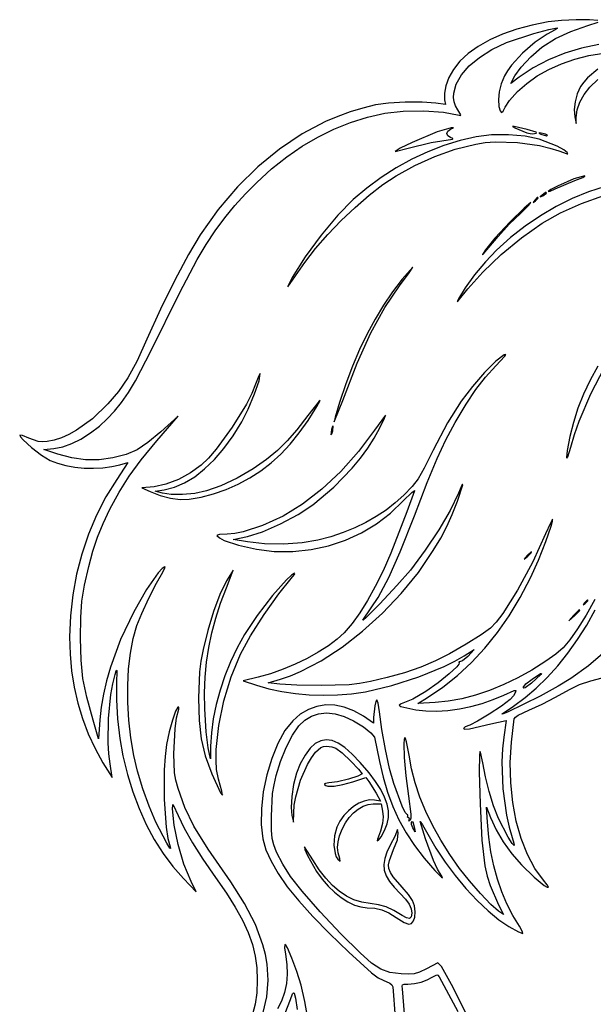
# Model space of a CAD drawing. Extents: x 25 to 612, y 50 to 799.
# Tile 6 of 7: x 349 to 471, y 591 to 799. Entities that reach past the tile are written whole.
import ezdxf

# ---------------------------------------------------------------- set-up
doc = ezdxf.new("R2010")
doc.units = 0

msp = doc.modelspace()

# ---------------------------------------------------------------- linework, layer by layer
at = {"layer": 'Layer 1', "color": 7}
for points in [[(461.080846, 798.865781), (457.658624, 798.202186), (454.426571, 797.333953), (451.419414, 796.27803), (448.67188, 795.051369), (446.218695, 793.670918), (444.094585, 792.153628), (442.334278, 790.516449), (440.9725, 788.77633), (440.025512, 787.04882), (439.37618, 785.327925), (439.057577, 783.726093), (439.102777, 782.355771), (439.314443, 781.332714), (437.233053, 781.650215), (434.304445, 781.852511), (430.737528, 781.839833), (427.216914, 781.635332), (424.427212, 781.262159), (421.716359, 780.59927), (419.048656, 779.788897), (416.425912, 778.832383), (413.849935, 777.731072), (408.845517, 775.09943), (404.049873, 771.904722), (399.47747, 768.157696), (395.142779, 763.869101), (391.06027, 759.049685), (387.244411, 753.710197), (384.740789, 749.534187), (381.846907, 744.114635), (378.820733, 737.95425), (375.920237, 731.555739), (373.806325, 727.015375), (371.841241, 723.410977), (369.843085, 720.448193), (367.629954, 717.832674), (364.323211, 714.682477), (360.993318, 712.263192), (359.35793, 711.349345), (357.762643, 710.644271), (356.222753, 710.156652), (354.753557, 709.895169), (353.720579, 709.826819), (352.839736, 709.903989), (350.872999, 710.600725), (349.475116, 711.156351), (348.897442, 711.235726), (349.096706, 710.840366), (349.638276, 710.229206), (351.410985, 708.633988), (353.540882, 706.999083), (355.353279, 705.8735), (356.915976, 705.263994), (358.680417, 704.787605), (360.587072, 704.44847), (362.576409, 704.250721), (364.588897, 704.198494), (366.565005, 704.295921), (368.445202, 704.547138), (370.169955, 704.956277), (371.828012, 705.414889), (369.499677, 701.851831), (367.217093, 698.140289), (365.215629, 694.245607), (363.5019, 690.193), (362.08252, 686.007689), (360.964103, 681.714891), (360.153265, 677.339823), (359.65662, 672.907705), (359.480782, 668.443754), (359.591576, 664.807523), (359.923959, 661.2548), (360.477931, 657.786414), (361.253491, 654.40319), (362.250641, 651.105956), (363.469378, 647.895538), (364.909705, 644.772764), (366.57162, 641.73846), (368.547177, 638.634013), (368.123843, 641.526793), (367.845135, 643.63285), (367.693344, 645.999357), (367.749016, 651.139993), (368.247867, 656.201255), (368.650047, 658.468543), (369.146899, 660.435694), (369.409278, 661.231098), (369.484243, 661.36401), (369.526136, 661.29559), (369.429122, 658.636526), (369.415892, 655.115912), (369.667247, 651.056209), (370.143497, 646.923745), (370.804956, 643.18485), (371.761866, 639.2881), (372.910599, 635.565396), (374.247849, 632.022113), (375.770306, 628.663625), (377.474665, 625.495307), (379.357617, 622.522532), (381.415857, 619.750675), (383.646075, 617.185111), (386.327188, 614.362887), (385.268854, 616.550111), (383.764035, 620.214041), (382.517185, 624.377372), (381.667211, 628.481173), (381.353018, 631.966509), (381.376169, 632.733801), (381.423711, 632.876842), (381.511768, 632.839635), (382.517185, 630.590675), (383.807581, 627.864363), (385.564305, 624.761019), (387.790665, 621.274029), (390.489968, 617.396778), (392.774619, 614.108777), (394.67149, 611.10851), (396.206212, 608.333139), (397.404417, 605.719826), (398.291736, 603.205732), (398.893802, 600.728017), (399.236244, 598.223845), (399.344696, 595.630375), (399.235004, 592.935482), (398.890494, 590.554782), (398.288016, 588.392363)], [(471.85091, 794.056838), (468.189323, 793.309527), (464.587266, 792.224873), (461.121636, 790.823545), (457.869326, 789.126214), (454.907231, 787.153551), (453.178619, 785.812995), (454.025286, 787.400496), (455.383481, 789.2614), (457.376677, 791.492721), (459.75407, 793.525604), (462.611021, 795.320362), (465.88469, 796.850537), (469.51224, 798.089669), (471.668596, 798.804045)], [(471.628908, 799.148003), (469.836906, 799.33707), (467.029565, 799.337622), (463.88488, 799.172808), (461.080846, 798.865781), (461.080846, 798.865781)], [(400.608082, 588.752858), (401.346711, 592.071727), (401.648777, 595.608878), (401.461364, 599.017044), (401.093221, 601.046482), (400.546897, 603.134625), (398.934592, 607.457258), (396.654213, 611.925412), (393.735526, 616.479555), (388.937194, 623.426526), (385.881806, 628.319667), (383.957512, 632.240463), (382.552463, 636.270401), (382.046447, 638.042559), (381.758713, 639.599743), (381.599963, 643.643461), (381.877775, 648.95718), (382.210158, 651.248583), (382.658297, 653.133189), (382.689165, 653.543294), (382.481908, 653.556523), (381.958253, 652.677885), (381.308921, 650.813674), (380.64636, 648.327691), (380.083017, 645.58374), (379.754562, 643.101823), (379.558811, 640.234192), (379.540621, 633.981754), (379.978837, 628.106346), (380.353595, 625.710005), (380.823851, 623.887893), (380.910599, 623.552409), (380.796841, 623.618349), (380.105066, 624.721331), (377.825238, 629.179563), (376.382155, 632.520481), (375.038292, 636.221894), (373.906095, 639.929921), (373.098013, 643.290683), (372.474243, 647.024135), (372.056766, 650.781152), (371.843515, 654.50923), (371.832422, 658.155866), (372.02142, 661.668556), (372.408442, 664.994798), (372.991421, 668.082088), (373.768291, 670.877923), (374.796859, 673.421231), (376.308293, 676.672301), (377.925559, 679.857225), (379.271628, 682.202096), (379.742917, 683.052071), (379.773303, 683.245134), (379.681732, 683.286889), (379.17737, 682.926394), (378.319127, 681.99043), (375.787945, 678.475879), (373.098013, 673.770702), (370.307208, 667.876002), (368.154711, 661.987917), (367.331264, 659.093897), (366.683517, 656.258582), (366.216844, 653.500988), (365.936619, 650.840132), (365.654397, 646.818463), (364.49023, 650.769577), (363.138649, 655.635157), (362.329464, 659.584617), (361.930384, 663.474546), (361.809117, 668.161532), (361.856521, 672.551964), (362.108978, 676.032891), (362.652477, 679.388141), (363.573007, 683.401542), (364.451093, 686.631665), (365.43832, 689.583976), (366.604142, 692.470141), (368.01801, 695.501827), (369.990259, 699.161348), (372.127873, 702.526519), (374.715279, 706.004138), (378.036905, 710.001003), (382.552463, 715.257395), (378.883572, 711.941282), (376.134108, 709.6372), (373.821208, 708.11364), (371.481849, 707.119248), (368.65301, 706.402667), (365.772357, 706.012958), (362.88509, 706.010202), (359.971364, 706.397706), (357.011336, 707.178779), (354.012723, 708.166557), (356.129391, 708.413502), (358.066914, 708.782816), (359.961442, 709.436558), (361.889043, 710.4078), (363.925785, 711.729615), (365.808875, 713.161466), (367.500969, 714.651609), (369.059118, 716.278177), (370.540372, 718.119307), (372.001783, 720.253131), (373.5004, 722.757786), (376.83746, 729.192126), (382.799408, 741.362967), (386.563659, 748.481366), (388.469143, 751.638315), (390.423822, 754.574503), (392.452916, 757.325482), (394.581642, 759.926807), (396.835218, 762.41403), (399.238863, 764.822704), (402.385477, 767.674349), (405.586662, 770.226271), (408.850685, 772.483016), (412.185815, 774.449134), (415.60032, 776.12917), (419.102469, 777.527673), (422.700529, 778.64919), (426.402769, 779.498269), (430.300414, 779.938139), (434.671003, 780.000977), (438.849769, 779.706628), (442.171945, 779.074935), (442.460231, 779.013199), (442.520313, 779.136671), (441.889723, 780.203825), (441.421345, 781.045247), (441.124222, 781.924651), (440.993498, 782.835371), (441.024314, 783.770741), (441.551139, 785.688765), (442.665834, 787.625392), (444.329541, 789.527293), (446.503398, 791.341137), (449.148544, 793.013594), (452.226118, 794.491334), (458.073414, 796.400745), (461.195499, 797.244656), (463.021125, 797.59578), (462.973169, 797.49601), (462.558104, 797.220954), (460.904457, 796.290502), (460.904457, 796.290502)], [(460.904457, 796.290502), (458.306578, 794.564094), (455.626016, 792.215916), (453.309257, 789.682529), (452.42683, 788.482808), (451.802785, 787.400496), (451.124789, 785.721493), (450.691534, 784.022647), (450.522862, 782.389946), (450.638617, 780.909381), (450.892176, 780.009246), (451.185423, 779.687887), (451.531587, 779.941997), (451.943896, 780.76827), (452.909626, 782.214659), (454.589731, 784.084383), (456.545995, 785.82712), (458.77015, 787.396637), (461.23243, 788.781773), (463.90307, 789.971366), (466.752304, 790.954252), (469.750365, 791.71927), (472.86749, 792.255259)], [(471.633318, 788.829247), (469.460977, 787.038899), (468.621407, 786.10073), (467.960017, 785.142717), (467.251154, 783.619157), (466.78703, 781.950076), (466.600719, 780.280995), (466.725294, 778.757435), (467.007516, 777.346323), (467.042794, 778.616324), (467.266588, 780.239654), (467.827725, 781.866291), (468.719592, 783.473085), (469.935574, 785.036883), (471.650543, 786.632446)], [(445.770281, 774.524099), (442.371141, 773.729797), (438.943475, 772.654376), (435.521598, 771.31437), (432.139821, 769.726318), (428.832458, 767.906755), (425.633823, 765.872219), (422.578228, 763.639244), (419.699987, 761.224368), (416.43679, 757.889514), (412.882552, 753.622003), (409.500293, 749.010533), (406.753034, 744.643802), (405.955425, 743.111423), (405.84904, 742.677065), (407.45859, 744.99658), (409.405897, 747.845125), (411.726101, 750.805291), (414.335694, 753.793568), (417.151166, 756.726449), (420.089007, 759.520423), (423.065709, 762.091982), (425.997763, 764.357616), (428.801659, 766.233816), (432.786948, 768.442537), (437.003747, 770.330451), (441.352839, 771.854562), (445.735003, 772.971876), (447.683757, 773.275733), (449.85534, 773.424975), (454.567682, 773.289376), (459.27341, 772.62461), (461.436725, 772.112393), (463.373903, 771.490208), (465.128974, 770.868437), (465.268982, 770.9197), (465.137793, 771.172708), (464.42893, 771.747626), (463.012306, 772.491216), (459.140567, 773.994932), (456.218022, 774.613396), (452.693549, 774.920974), (449.050014, 774.897823), (445.770281, 774.524099), (445.770281, 774.524099)], [(437.515276, 775.582433), (432.183918, 773.298195), (429.68195, 772.060165), (428.62527, 771.384375), (431.376938, 772.089931), (436.245275, 773.271737), (440.796111, 774.03021), (440.878793, 774.055015), (440.822569, 774.122814), (440.372777, 774.34771), (439.795103, 774.735766), (439.561388, 775.229655), (439.795103, 775.723544), (440.372777, 776.1116), (440.982973, 776.425793), (440.49184, 776.402642), (437.515276, 775.582433), (437.515276, 775.582433)], [(454.025286, 776.4291), (456.565288, 775.357537), (457.279663, 775.173982), (457.835288, 775.159099), (458.500606, 775.267689), (458.58253, 775.359397), (458.501157, 775.47219), (456.600565, 776.076322), (453.848897, 776.676045), (453.540216, 776.684864), (454.025286, 776.4291), (454.025286, 776.4291)], [(459.493345, 775.053266), (460.728068, 774.735766), (460.930915, 774.82837), (460.551679, 775.053266), (459.316956, 775.370766), (459.114109, 775.278162), (459.493345, 775.053266), (459.493345, 775.053266)], [(466.548905, 765.563538), (463.060813, 764.051002), (461.652457, 763.30631), (461.080846, 762.882425), (461.521818, 762.96621), (462.597791, 763.44687), (466.725294, 765.21076), (468.431858, 765.903087), (468.833694, 766.118612), (468.841962, 766.198538), (466.548905, 765.563538), (466.548905, 765.563538)], [(473.198288, 763.964048), (469.660517, 762.821791), (466.179797, 761.403376), (462.769771, 759.716242), (459.44408, 757.767833), (456.216368, 755.565589), (453.100277, 753.116951), (450.10945, 750.429362), (447.765681, 747.986374), (445.4616, 745.225886), (443.46179, 742.491857), (442.030834, 740.128244), (441.789402, 739.590809), (441.977917, 739.691681), (444.041669, 742.244912), (447.18029, 745.801355), (451.106048, 749.529778), (455.44191, 753.09945), (459.810845, 756.179643), (463.693608, 758.35915), (468.171684, 760.360062), (472.887885, 762.043475)], [(459.810845, 762.141591), (459.352234, 761.740306), (459.951956, 762.00048), (460.728068, 762.529647), (460.688932, 762.672412), (460.547269, 762.666348), (459.810845, 762.141591), (459.810845, 762.141591)], [(453.00223, 756.461865), (449.765492, 753.009051), (447.745838, 750.535195), (447.129027, 749.562299), (447.112698, 749.459291), (447.309275, 749.631201), (450.497506, 753.357419), (452.83907, 755.950337), (455.260009, 758.331589), (456.891607, 759.9235), (457.411955, 760.589368), (455.987614, 759.372284), (453.00223, 756.461865), (453.00223, 756.461865)], [(458.223344, 761.047979), (457.910254, 760.593778), (458.364455, 760.906868), (458.964178, 761.506591), (458.912915, 761.63337), (458.76574, 761.594785), (458.223344, 761.047979), (458.223344, 761.047979)], [(430.106938, 744.291024), (428.065373, 741.626861), (426.143697, 738.813044), (424.336123, 735.838822), (422.636863, 732.693448), (421.04013, 729.366172), (419.540134, 725.846247), (418.131089, 722.122923), (416.807207, 718.185452), (415.850297, 715.026987), (415.660679, 714.05795), (417.477485, 718.608786), (420.518542, 726.464711), (423.443843, 732.931573), (426.402217, 738.313642), (429.542493, 742.91519), (431.584195, 745.680088), (432.329439, 746.831026), (430.106938, 744.291024), (430.106938, 744.291024)], [(470.976269, 676.36362), (469.11633, 673.019809), (467.341553, 670.131577), (465.704029, 667.797316), (464.255848, 666.11542), (462.699215, 664.792502), (460.586957, 663.257918), (457.629823, 661.40039), (454.64375, 659.748328), (451.646102, 658.308759), (448.654241, 657.088713), (445.685531, 656.095215), (442.757336, 655.335296), (439.887019, 654.815982), (437.091942, 654.544301), (433.387773, 654.332634), (435.433885, 655.602635), (438.726434, 657.803708), (441.857752, 660.2797), (444.828667, 663.031024), (447.640004, 666.058093), (450.292592, 669.361322), (452.787256, 672.941123), (455.124823, 676.79791), (457.306121, 680.932096), (459.002212, 684.679259), (460.609005, 688.684392), (461.746163, 691.935462), (462.019773, 692.961963), (462.033347, 693.420437), (461.543867, 692.56936), (460.551679, 690.31599), (457.819303, 684.328135), (454.594141, 678.370045), (451.428509, 673.3843), (450.040617, 671.550612), (448.874727, 670.313478), (446.851215, 668.854961), (443.666842, 666.873892), (440.158355, 664.866365), (437.162498, 663.328473), (434.059154, 662.049653), (430.565549, 660.850208), (426.913194, 659.796284), (423.3336, 658.954026), (421.027865, 658.543922), (418.831271, 658.292567), (412.926649, 658.107359), (407.723173, 658.199963), (404.107199, 658.424859), (401.637753, 658.707082), (404.283588, 659.483193), (406.375873, 660.18632), (408.516993, 661.071659), (412.896332, 663.347215), (417.3228, 666.226352), (421.697592, 669.625561), (425.921902, 673.461332), (429.896924, 677.650158), (433.523854, 682.108528), (436.703886, 686.752933), (438.272095, 689.387192), (439.565798, 691.846165), (440.707365, 694.377898), (441.819167, 697.230439), (442.956876, 700.722941), (442.925044, 700.831255), (442.761746, 700.584035), (442.030834, 698.923774), (440.27411, 695.246063), (437.872463, 691.11856), (435.001181, 686.819078), (431.83555, 682.62543), (428.95159, 679.317585), (425.326796, 675.424349), (422.469294, 672.529916), (421.799567, 671.952311), (421.736935, 671.967547), (421.88721, 672.218479), (425.009296, 676.826642), (427.284714, 681.037929), (429.679194, 686.47953), (432.682217, 694.090715), (435.387032, 701.157299), (437.493227, 706.279195), (439.354682, 710.263381), (441.325278, 713.916839), (443.653062, 717.800153), (445.739413, 720.906253), (447.779462, 723.516259), (449.968339, 725.911291), (451.88216, 727.975042), (452.061856, 728.322308), (451.732229, 728.239625), (449.952354, 726.895762), (447.573858, 724.526637), (444.990311, 721.562199), (442.595279, 718.432397), (439.724548, 713.863922), (436.668608, 708.025446), (434.785105, 704.255131), (433.480377, 701.966484), (432.208723, 700.326066), (430.424438, 698.50044), (428.610525, 696.856853), (426.66184, 695.33977), (424.57921, 693.950017), (422.36346, 692.688422), (420.01542, 691.555812), (417.535914, 690.553013), (414.92577, 689.680852), (412.185815, 688.940156), (408.851512, 688.379019), (404.931818, 688.128767), (400.899675, 688.196015), (397.228028, 688.587378), (394.229415, 689.081267), (397.228028, 689.751546), (400.452088, 690.749246), (404.235081, 692.388561), (407.99823, 694.385064), (411.162759, 696.454328), (415.606108, 700.18716), (419.510368, 704.224263), (421.232435, 706.323843), (422.786243, 708.459804), (424.16063, 710.618916), (425.344435, 712.787949), (426.338828, 714.818627), (426.526241, 715.433784), (424.215545, 712.258782), (420.831081, 707.757004), (417.062971, 703.549575), (413.043507, 699.772094), (408.90498, 696.560161), (404.805589, 694.075281), (400.477995, 692.07988), (396.368683, 690.745939), (394.535409, 690.380758), (392.924136, 690.245435), (391.332226, 690.139601), (390.88519, 690.046997), (390.772191, 689.927935), (391.324095, 689.439558), (392.336541, 688.918108), (395.375943, 687.881822), (399.15618, 687.030745), (402.943032, 686.576544), (406.893249, 686.580195), (410.738874, 686.98279), (414.457995, 687.776471), (418.028701, 688.953385), (421.429081, 690.505677), (424.637225, 692.425493), (427.631222, 694.704976), (430.38916, 697.336273), (432.14864, 699.073704), (432.616622, 699.439711), (432.717288, 699.468099), (432.717495, 699.382385), (431.094716, 694.97266), (427.676628, 686.187937), (426.022774, 682.451866), (424.387524, 679.119699), (422.757235, 676.166216), (421.118264, 673.566201), (419.456969, 671.294435), (417.759708, 669.325699), (416.265638, 667.945731), (414.419341, 666.554187), (412.28531, 665.185794), (409.928036, 663.875279), (407.412012, 662.657368), (404.801731, 661.566788), (402.161683, 660.638266), (399.556363, 659.906527), (396.346083, 659.095137), (399.168307, 658.177915), (401.781758, 657.424265), (404.544864, 656.831846), (407.422072, 656.403138), (410.377828, 656.140622), (413.376579, 656.046777), (416.382771, 656.124085), (419.360851, 656.375026), (422.275266, 656.80208), (427.891602, 658.11673), (433.656766, 659.963853), (438.978753, 662.135092), (441.288553, 663.277141), (443.265557, 664.422085), (445.382225, 665.762642), (444.006391, 664.316252), (442.917189, 663.3858), (442.277779, 663.116807), (442.09257, 663.147675), (442.171945, 662.940418), (442.090159, 662.640625), (441.669788, 662.11635), (440.033229, 660.581215), (437.702138, 658.708735), (435.116385, 656.872636), (432.382356, 655.245447), (429.859993, 654.226801), (429.427289, 653.9545), (429.785028, 653.662356), (432.964439, 652.992078), (435.113491, 652.759396), (437.40393, 652.718124), (439.791934, 652.861233), (442.233681, 653.181696), (444.685351, 653.672485), (447.10312, 654.326571), (449.443168, 655.136927), (451.661673, 656.096524), (453.892994, 657.097532), (454.191753, 657.053986), (454.166397, 656.696247), (453.747473, 655.946594), (453.037508, 655.144024), (451.146838, 653.720234), (448.574866, 652.035168), (446.082269, 650.555154), (444.429724, 649.74652), (443.481634, 649.380513), (443.089168, 649.040964), (443.393439, 648.872292), (444.385627, 648.961589), (448.910005, 649.993465), (452.155563, 650.734299), (451.661673, 647.171241), (451.385928, 644.685741), (451.268105, 641.971624), (451.476465, 636.213074), (452.227221, 630.60666), (452.787394, 628.082713), (453.460841, 625.86345), (453.818029, 624.725741), (453.884175, 624.170115), (453.435485, 624.602268), (452.570077, 625.986922), (450.568062, 629.920397), (449.508074, 632.629622), (448.543998, 635.666268), (447.745286, 638.775676), (447.181393, 641.703182), (446.73105, 643.989073), (446.651149, 644.105406), (446.58422, 644.037925), (446.489066, 643.348009), (446.452135, 639.723767), (446.616948, 633.060121), (446.985711, 625.357985), (447.635594, 619.914731), (448.124867, 617.712555), (448.755113, 615.681946), (450.532784, 611.611219), (451.626396, 609.529828), (450.568062, 610.270662), (448.940322, 611.691696), (446.727191, 613.99247), (444.361925, 616.690119), (442.277779, 619.301779), (440.179025, 622.280204), (438.280363, 625.302864), (436.59006, 628.351155), (435.116385, 631.406474), (433.867606, 634.450218), (432.851991, 637.463783), (432.077809, 640.428565), (431.553327, 643.325961), (431.041799, 646.152595), (430.819108, 646.902799), (430.636105, 647.100685), (430.492995, 646.706015), (430.430501, 645.815251), (430.525861, 642.876169), (430.879191, 638.944899), (431.447494, 634.6829), (431.936973, 630.868488), (431.928705, 629.974967), (431.764994, 629.567619), (431.491591, 629.364771), (431.588605, 629.638174), (431.650341, 629.929216), (431.447494, 630.061508), (431.240237, 630.171751), (431.271105, 630.414286), (431.324022, 630.67005), (431.165272, 630.767064), (430.728709, 631.222368), (430.080479, 632.530954), (428.30777, 637.364013), (427.417005, 640.513659), (426.526241, 644.569503), (425.767768, 648.823785), (425.273879, 652.568744), (425.022525, 654.354683), (424.744712, 655.108746), (424.500523, 654.752109), (424.272871, 653.843155), (424.039156, 651.334021), (424.039156, 650.169854), (421.851932, 651.616244), (419.808507, 652.757467), (417.78782, 653.536128), (415.802685, 653.953467), (413.86592, 654.010724), (411.99034, 653.709141), (410.188761, 653.049956), (408.473998, 652.03441), (406.858867, 650.663743), (405.195505, 648.56306), (403.698748, 645.837299), (402.409524, 642.651824), (401.36876, 639.172), (400.617384, 635.563191), (400.196324, 631.990763), (400.146508, 628.620079), (400.508863, 625.616505), (401.185481, 623.286241), (402.257319, 620.845183), (403.755799, 618.251989), (405.712339, 615.465318), (408.158358, 612.44383), (411.125276, 609.146182), (414.644512, 605.531035), (418.747486, 601.557046), (423.567315, 597.178189), (424.973466, 596.164503), (426.085268, 595.630375), (427.474332, 594.968916), (427.88609, 594.618343), (428.096103, 594.254541), (428.62527, 587.728148)], [(471.616825, 725.835249), (470.017705, 722.898897), (468.606481, 719.917691), (467.403358, 716.916485), (466.428542, 713.920137), (465.702238, 710.953503), (465.144408, 707.960954), (464.996682, 706.459994), (465.072474, 706.325704), (465.245831, 706.632524), (465.878627, 708.660446), (466.67286, 711.371394), (467.661809, 714.201817), (470.116373, 719.997849), (473.027342, 725.602059)], [(398.991918, 722.06601), (398.185145, 720.084873), (397.035654, 717.818894), (394.030977, 712.907012), (390.622811, 708.279556), (388.968958, 706.369112), (387.456077, 704.885722), (385.181211, 703.216641), (382.592151, 701.825373), (379.93033, 700.81775), (377.437182, 700.299608), (374.826625, 700.052663), (376.590515, 699.241274), (378.723719, 698.432089), (380.903226, 697.874259), (382.990128, 697.594242), (384.84552, 697.618495), (387.389932, 698.050648), (390.040176, 698.747385), (392.70365, 699.682246), (395.287749, 700.828775), (397.77442, 702.176221), (400.093247, 703.670843), (402.271513, 705.34075), (404.336505, 707.214057), (406.315507, 709.318873), (408.235804, 711.683313), (410.124682, 714.335487), (412.009426, 717.303507), (412.628441, 718.404285), (412.652488, 718.553044), (412.490086, 718.436807), (410.033869, 715.363228), (407.700022, 712.365167), (405.650603, 710.005413), (403.614412, 707.996232), (401.320253, 706.049889), (398.491965, 704.065513), (395.071672, 702.107595), (391.591848, 700.453948), (388.584967, 699.382385), (386.067565, 698.883535), (383.447637, 698.619503), (381.05922, 698.613439), (379.23635, 698.888496), (377.648849, 699.311829), (379.589128, 699.62933), (381.741005, 700.160977), (383.899083, 701.084539), (386.046412, 702.385132), (388.166043, 704.047874), (390.241025, 706.057882), (392.254409, 708.400273), (394.189245, 711.060164), (396.028583, 714.022672), (397.395046, 716.752843), (398.731744, 719.962572), (399.70464, 722.76881), (399.979696, 724.288512), (399.644557, 723.772574), (398.991918, 722.06601), (398.991918, 722.06601)], [(415.078595, 712.399893), (414.972761, 711.306281), (415.166789, 711.48708), (415.360817, 712.117671), (415.466651, 713.211283), (415.272623, 713.030484), (415.078595, 712.399893), (415.078595, 712.399893)], [(456.635843, 685.729876), (455.965565, 684.918487), (456.776954, 685.588765), (457.49574, 686.285502), (457.565744, 686.451969), (457.447233, 686.505988), (456.635843, 685.729876), (456.635843, 685.729876)], [(392.783025, 680.297095), (391.406089, 677.401008), (390.048996, 673.797161), (388.824195, 669.809667), (387.844133, 665.762642), (387.367883, 663.260123), (387.076841, 661.035416), (386.891633, 655.461524), (386.999671, 650.716109), (387.438438, 646.814053), (388.30054, 643.222883), (389.678579, 639.410125), (391.504205, 635.401685), (391.920924, 634.880786), (391.795247, 635.705956), (391.097408, 638.299426), (390.710454, 640.314119), (390.574855, 642.229593), (390.631079, 644.525406), (391.177885, 649.663838), (392.253858, 654.88826), (393.806081, 659.993619), (395.781638, 664.774863), (397.914291, 668.63668), (400.830773, 673.206257), (403.91262, 677.564168), (406.541367, 680.790984), (407.167548, 681.580325), (407.275586, 681.827821), (407.211645, 681.919874), (406.567343, 681.555934), (405.503428, 680.556167), (402.568205, 677.201468), (399.308867, 672.960415), (396.628305, 668.937644), (395.067469, 666.107496), (393.673238, 663.170275), (392.456774, 660.16112), (391.42924, 657.115171), (390.601796, 654.067569), (389.985606, 651.053453), (389.591831, 648.107963), (389.431634, 645.26624), (389.396356, 642.585127), (388.902467, 644.878184), (388.483543, 648.269263), (388.196911, 653.168467), (388.156672, 656.59), (388.278491, 659.870147), (388.568982, 663.04942), (389.034759, 666.168336), (389.682437, 669.267408), (390.518631, 672.387151), (391.549956, 675.568079), (392.783025, 678.850705), (394.194137, 682.62543), (392.783025, 680.297095), (392.783025, 680.297095)], [(468.806684, 675.675703), (468.493594, 675.221502), (468.947795, 675.534592), (469.494601, 676.076988), (469.533186, 676.224163), (469.406407, 676.275426), (468.806684, 675.675703), (468.806684, 675.675703)], [(473.177824, 665.372932), (469.652938, 662.317888), (465.913905, 659.589027), (463.203577, 657.970106), (459.391921, 655.898087), (452.473063, 652.498189), (451.524972, 652.126118), (451.332046, 652.078369), (451.344173, 652.141001), (453.707786, 653.76819), (456.168206, 655.56026), (458.567854, 657.594177), (460.895569, 659.857124), (463.140188, 662.336285), (465.290549, 665.018845), (467.33549, 667.891988), (469.263849, 670.942897), (471.064463, 674.158758)], [(466.513627, 673.029868), (465.490571, 671.865701), (466.654738, 672.888757), (467.783628, 674.052925), (467.724097, 674.160963), (467.519044, 674.044105), (466.513627, 673.029868), (466.513627, 673.029868)], [(444.350349, 587.154884), (440.544757, 594.702128), (438.432498, 598.558433), (437.691665, 599.334544), (435.222219, 598.064543), (433.754331, 597.367807), (432.660168, 597.015029), (431.506474, 596.913605), (429.859993, 596.970932), (427.501341, 597.258666), (425.542872, 597.949891), (423.564559, 599.262886), (421.146376, 601.415934), (417.105966, 605.449179), (412.714982, 610.133961), (408.853166, 614.507857), (406.400256, 617.608445), (404.759838, 620.227821), (403.436921, 622.794281), (402.820111, 624.312329), (402.497649, 625.651783), (402.38024, 627.467487), (402.378587, 630.414286), (402.594663, 635.238525), (402.889564, 637.061946), (403.366365, 639.057347), (404.294612, 642.044384), (405.500672, 644.988427), (406.839024, 647.595126), (408.164146, 649.570131), (409.410651, 650.782323), (410.81384, 651.641049), (412.361722, 652.14672), (414.042309, 652.299751), (415.843613, 652.100556), (417.753644, 651.549547), (419.760414, 650.647138), (421.851932, 649.393742), (423.457072, 648.110512), (424.215545, 647.171241), (425.273879, 642.020682), (426.030491, 638.662056), (426.96115, 635.498148), (428.081151, 632.498777), (429.405791, 629.633765), (430.950366, 626.872932), (432.730173, 624.186101), (434.760507, 621.543091), (437.056664, 618.913723), (438.423679, 617.511431), (438.673931, 617.326222), (438.57361, 617.537889), (437.620007, 619.156809), (436.712706, 621.017162), (435.010552, 625.581227), (433.91694, 629.285396), (434.379961, 628.606299), (435.504441, 626.604284), (437.225267, 623.6446), (439.197034, 620.686984), (441.356491, 617.802955), (443.640384, 615.064033), (445.985462, 612.541739), (448.328473, 610.307594), (450.606164, 608.433116), (452.755285, 606.989827), (454.792578, 605.909444), (455.71862, 605.543437), (455.573099, 606.063785), (454.977787, 607.060382), (453.575494, 609.372387), (452.331952, 611.81131), (451.247159, 614.37839), (450.321117, 617.074868), (449.553825, 619.901984), (448.945283, 622.860978), (448.495491, 625.953091), (448.204449, 629.179563), (448.02806, 632.354565), (448.839449, 630.167341), (450.023461, 627.544106), (451.538201, 624.950637), (453.343983, 622.443157), (455.40112, 620.077891), (458.113652, 617.462372), (460.247408, 615.743131), (460.887438, 615.363274), (461.131007, 615.37988), (460.894191, 615.850411), (460.093068, 616.832333), (458.25373, 619.327617), (456.662853, 622.295431), (455.337386, 625.665908), (454.294279, 629.369181), (453.550483, 633.335384), (453.122946, 637.494651), (453.028619, 641.777114), (453.284452, 646.112907), (453.884175, 651.051799), (454.135529, 651.43324), (454.704384, 651.854369), (456.953343, 652.921522), (459.824074, 654.191523), (462.668347, 655.673191), (465.583175, 657.308648), (467.75717, 658.332255), (470.129602, 659.111123), (473.639743, 660.01236)], [(459.528623, 660.435694), (457.553066, 658.636526), (456.221329, 657.648748), (455.896112, 657.555041), (455.789176, 657.719303), (456.340392, 658.455727), (457.658899, 659.483193), (459.466887, 660.647361), (459.643276, 660.673819), (459.528623, 660.435694), (459.528623, 660.435694)], [(411.656648, 645.830685), (410.562485, 644.819755), (409.465015, 643.325961), (408.466763, 641.514666), (407.670257, 639.551236), (407.049037, 637.134156), (406.642791, 634.581476), (406.494514, 632.273536), (406.647201, 630.590675), (407.035256, 629.179563), (407.070534, 631.15512), (407.191044, 632.777623), (407.4856, 634.510921), (408.512514, 638.078388), (409.982606, 641.394501), (410.831134, 642.813606), (411.727204, 643.996239), (412.851684, 644.970788), (413.408963, 645.171982), (414.055539, 645.230962), (415.135921, 645.116309), (416.031095, 644.842906), (417.328106, 643.835284), (419.184049, 642.100057), (420.848169, 640.37806), (421.56971, 639.410125), (420.700994, 638.91348), (418.668111, 638.268006), (416.330957, 637.708522), (414.549428, 637.469846), (413.786545, 637.372832), (413.621732, 637.261486), (413.632205, 637.117068), (413.882595, 636.91994), (414.325634, 636.803426), (415.687137, 636.803978), (417.511661, 637.102185), (419.594153, 637.681513), (422.381099, 638.634013), (423.0161, 637.787346), (424.568323, 635.282622), (425.485546, 633.624566), (424.215545, 633.836233), (423.146531, 633.866894), (422.026668, 633.631732), (420.891095, 633.155964), (419.774952, 632.464808), (418.71338, 631.583483), (417.741517, 630.537207), (416.894506, 629.351198), (416.207484, 628.050673), (415.714698, 626.268593), (415.598942, 624.271539), (415.840375, 622.479537), (416.088835, 621.791689), (416.419151, 621.312614), (416.961547, 620.902509), (416.842485, 621.418447), (416.499629, 622.610175), (416.375054, 623.78206), (416.475375, 624.980402), (416.807207, 626.251506), (417.368138, 627.695759), (418.06012, 629.00152), (418.865377, 630.152665), (419.766132, 631.133071), (420.744609, 631.926615), (421.78303, 632.517174), (422.86362, 632.888624), (423.9686, 633.024843), (425.626657, 633.060121), (425.944157, 631.47262), (426.03621, 630.243409), (425.886831, 628.835604), (425.492712, 627.25582), (424.850545, 625.510672), (424.815268, 625.21963), (425.09749, 625.299005), (425.653115, 626.0222), (426.367491, 627.380395), (426.889216, 628.760019), (427.154627, 630.135922), (427.158761, 631.530842), (426.896658, 632.967517), (426.363357, 634.468684), (425.553897, 636.05708), (424.463316, 637.755445), (423.086655, 639.586514), (421.209353, 641.811082), (419.504856, 643.598261), (417.950842, 644.960453), (416.524985, 645.91006), (415.204961, 646.459484), (413.968447, 646.621128), (412.793117, 646.407394), (411.656648, 645.830685), (411.656648, 645.830685)], [(432.646939, 628.121229), (432.858606, 627.062895), (432.364717, 627.94484), (432.060446, 628.645986), (432.047217, 629.109007), (432.205415, 629.292011), (432.333849, 629.22366), (432.646939, 628.121229), (432.646939, 628.121229)], [(429.048604, 627.450951), (428.585582, 626.242686), (427.566936, 624.240671), (426.838918, 622.767961), (426.379618, 621.421754), (426.196476, 620.166499), (426.296935, 618.96664), (426.688436, 617.786625), (427.37842, 616.590901), (428.374329, 615.343913), (429.683604, 614.010109), (430.78383, 612.848146), (431.553327, 611.778788), (432.005324, 610.775576), (432.15305, 609.812051), (432.036744, 609.050822), (431.67239, 608.722849), (431.036838, 608.824824), (430.106938, 609.353439), (428.308872, 610.444846), (426.70263, 611.179066), (425.096388, 611.635472), (423.298322, 611.893441), (421.53395, 612.180624), (419.859288, 612.702626), (418.264828, 613.466059), (416.741061, 614.47754), (415.278479, 615.743682), (413.867574, 617.271101), (412.498837, 619.06641), (411.162759, 621.136225), (409.328313, 623.923171), (409.423122, 623.315731), (409.980953, 622.053447), (411.903593, 618.702056), (413.089327, 617.075143), (414.378, 615.595405), (415.74026, 614.284339), (417.146756, 613.163442), (418.568134, 612.254212), (419.975043, 611.578146), (421.338131, 611.156741), (422.628044, 611.011496), (424.257989, 610.904009), (425.74572, 610.548475), (427.226836, 609.895284), (428.836937, 608.894828), (430.494993, 607.89823), (431.51805, 607.483716), (432.069816, 607.673334), (432.492599, 608.206911), (432.763246, 609.031529), (432.858606, 610.094273), (432.740646, 611.392386), (432.3118, 612.568129), (431.459621, 613.829861), (430.07166, 615.385943), (428.153429, 617.573718), (427.598631, 618.458626), (427.293533, 619.28855), (427.223253, 620.126742), (427.372908, 621.036455), (428.272492, 623.323448), (429.079472, 625.365151), (429.224993, 626.851228), (429.123569, 627.561194), (429.081125, 627.620174), (429.048604, 627.450951), (429.048604, 627.450951)], [(409.989772, 587.950839), (409.441864, 591.100485), (408.622757, 594.607319), (407.760105, 597.440016), (406.695708, 600.309093), (405.730529, 602.47041), (405.379198, 603.053114), (405.165533, 603.179824), (405.134665, 602.500727), (405.341922, 601.133712), (405.631999, 598.989966), (405.684778, 596.908644), (405.504393, 594.905871), (405.094977, 592.997769), (404.460666, 591.200462), (403.605593, 589.530072)], [(430.741938, 586.705092), (430.177493, 593.831207), (430.08103, 594.366989), (430.173083, 594.651416), (430.549564, 594.763864), (431.306383, 594.783708), (432.716944, 594.896156), (434.124197, 595.207042), (435.419003, 595.676677), (436.492219, 596.265376), (437.418262, 596.803362), (437.682845, 596.692016), (437.973887, 596.335931), (441.925001, 588.962871)], [(405.229474, 588.659702), (406.400256, 591.502873), (406.834063, 592.7398), (406.998669, 592.96635), (407.1455, 592.905165), (407.437093, 591.840217), (407.811368, 589.386205)]]:
    msp.add_lwpolyline(points, dxfattribs=at)

doc.saveas('drawing.dxf')
